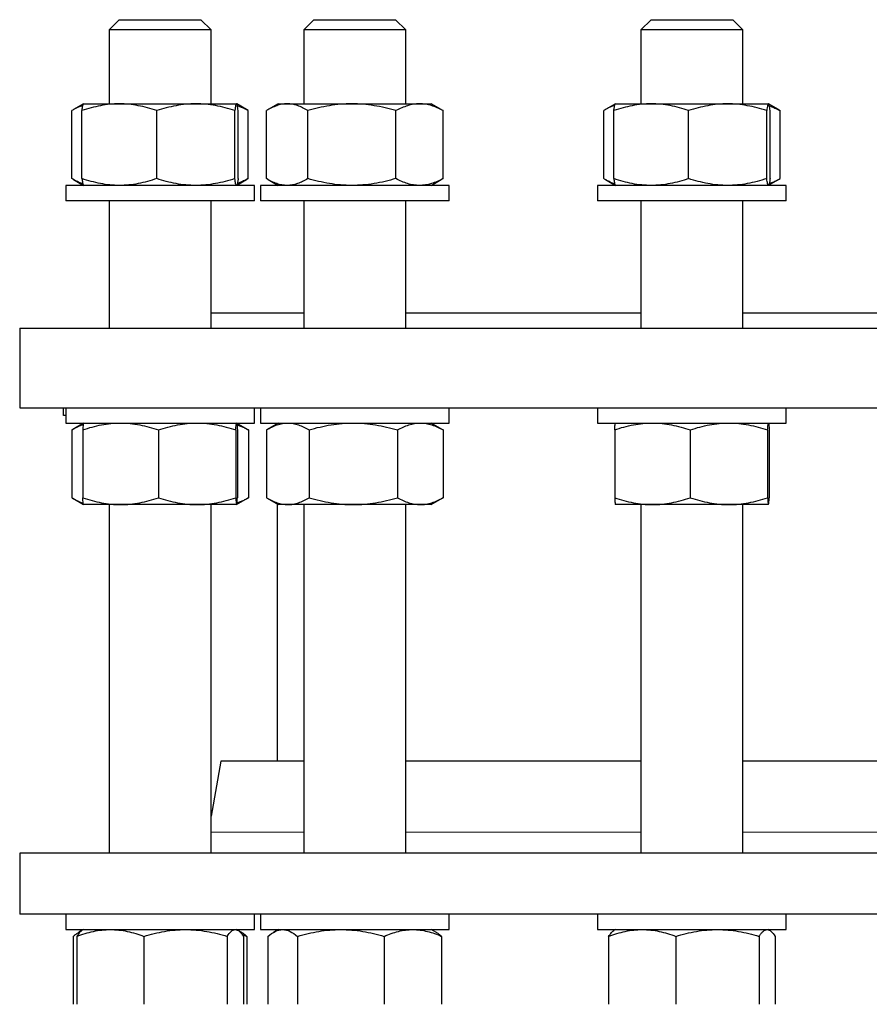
# Model space of a CAD drawing. Header units: millimetres. Extents: x 16 to 817, y 38 to 823.
# Tile 3 of 9: x 29 to 195, y 205 to 398. Entities that reach past the tile are written whole.
import ezdxf

# ---------------------------------------------------------------- set-up
doc = ezdxf.new("R2010")
doc.units = ezdxf.units.MM

msp = doc.modelspace()

# ---------------------------------------------------------------- linework, layer by layer
at = {"color": 7, "linetype": 'Continuous', "lineweight": 25}
for p, q in [((48.18, 397.65), (46.18, 395.65)), ((48.18, 397.65), (49.19, 397.65)), ((49.19, 397.65), (64.18, 397.65)), ((66.18, 395.65), (64.18, 397.65)), ((86.35, 397.65), (84.35, 395.65)), ((86.35, 397.65), (90.25, 397.65)), ((90.25, 397.65), (102.35, 397.65)), ((104.35, 395.65), (102.35, 397.65)), ((152.48, 397.65), (150.48, 395.65)), ((152.48, 397.65), (160.36, 397.65)), ((160.36, 397.65), (168.48, 397.65)), ((170.48, 395.65), (168.48, 397.65)), ((46.18, 395.65), (46.18, 381.15)), ((47.44, 395.65), (46.18, 395.65)), ((66.18, 395.65), (47.44, 395.65)), ((66.18, 381.15), (66.18, 395.65)), ((84.35, 395.65), (84.35, 381.15)), ((89.22, 395.65), (84.35, 395.65)), ((104.35, 395.65), (89.22, 395.65)), ((104.35, 381.15), (104.35, 395.65)), ((150.48, 395.65), (150.48, 381.15)), ((160.33, 395.65), (150.48, 395.65)), ((170.48, 395.65), (160.33, 395.65)), ((170.48, 381.15), (170.48, 395.65)), ((41.16, 381.14), (39.21, 380.02)), ((41.18, 381.15), (41.16, 381.14)), ((41.18, 381.15), (48.19, 381.15)), ((48.19, 381.15), (63.18, 381.15)), ((63.18, 381.15), (71.17, 381.15)), ((71.17, 381.15), (71.18, 381.15)), ((71.19, 381.14), (71.18, 381.15)), ((73.14, 380.02), (71.21, 381.13)), ((79.35, 381.15), (77.39, 380.02)), ((79.35, 381.15), (81.09, 381.15)), ((81.09, 381.15), (93.78, 381.15)), ((93.78, 381.15), (107.05, 381.15)), ((107.05, 381.15), (109.35, 381.15)), ((111.32, 380.02), (109.35, 381.15)), ((145.46, 381.14), (143.51, 380.02)), ((145.48, 381.15), (145.46, 381.14)), ((145.48, 381.15), (152.49, 381.15)), ((152.49, 381.15), (167.48, 381.15)), ((167.48, 381.15), (175.46, 381.15)), ((175.46, 381.15), (175.48, 381.15)), ((175.49, 381.14), (175.48, 381.15)), ((177.44, 380.02), (175.5, 381.13)), ((38.87, 366.49), (38.87, 379.81)), ((40.86, 366.49), (40.86, 379.81)), ((55.52, 366.49), (55.52, 379.81)), ((70.84, 366.49), (70.84, 379.81)), ((71.5, 366.49), (71.5, 379.81)), ((73.48, 379.81), (73.14, 380.01)), ((73.48, 366.49), (73.48, 379.81)), ((77.04, 366.49), (77.04, 379.81)), ((85.13, 366.49), (85.13, 379.81)), ((102.44, 366.49), (102.44, 379.81)), ((111.31, 380.01), (111.66, 379.81)), ((111.66, 366.49), (111.66, 379.81)), ((143.17, 366.49), (143.17, 379.81)), ((145.16, 366.49), (145.16, 379.81)), ((159.82, 366.49), (159.82, 379.81)), ((175.14, 366.49), (175.14, 379.81)), ((175.79, 366.49), (175.79, 379.81)), ((177.44, 380.01), (177.78, 379.81)), ((177.78, 366.49), (177.78, 379.81)), ((37.68, 365.15), (37.68, 362.15)), ((46.93, 365.15), (37.68, 365.15)), ((39.21, 366.28), (41.16, 365.16)), ((41.16, 365.16), (41.18, 365.15)), ((74.68, 365.15), (46.93, 365.15)), ((71.18, 365.15), (71.19, 365.16)), ((71.21, 365.17), (73.14, 366.28)), ((73.48, 366.49), (73.14, 366.28)), ((74.68, 362.15), (74.68, 365.15)), ((75.85, 365.15), (75.85, 362.15)), ((94.35, 365.15), (75.85, 365.15)), ((77.39, 366.28), (79.35, 365.15)), ((112.85, 365.15), (94.35, 365.15)), ((109.35, 365.15), (111.32, 366.28)), ((111.31, 366.29), (111.66, 366.49)), ((112.85, 362.15), (112.85, 365.15)), ((141.98, 365.15), (141.98, 362.15)), ((169.73, 365.15), (141.98, 365.15)), ((143.51, 366.28), (145.46, 365.16)), ((145.46, 365.16), (145.48, 365.15)), ((178.98, 365.15), (169.73, 365.15)), ((175.48, 365.15), (175.49, 365.16)), ((175.5, 365.17), (177.44, 366.28)), ((177.44, 366.29), (177.78, 366.49)), ((178.98, 362.15), (178.98, 365.15)), ((46.93, 362.15), (37.68, 362.15)), ((46.18, 362.15), (46.18, 337.15)), ((74.68, 362.15), (46.93, 362.15)), ((66.18, 337.15), (66.18, 362.15)), ((94.35, 362.15), (75.85, 362.15)), ((84.35, 362.15), (84.35, 337.15)), ((112.85, 362.15), (94.35, 362.15)), ((104.35, 337.15), (104.35, 362.15)), ((169.73, 362.15), (141.98, 362.15)), ((150.48, 362.15), (150.48, 337.15)), ((178.98, 362.15), (169.73, 362.15)), ((170.48, 337.15), (170.48, 362.15)), ((66.18, 340.15), (84.35, 340.15)), ((104.35, 340.15), (150.48, 340.15)), ((170.48, 340.15), (226.83, 340.15)), ((28.65, 337.15), (28.65, 321.55)), ((28.65, 337.15), (368.65, 337.15)), ((28.65, 321.55), (368.65, 321.55)), ((37.22, 320.05), (37.22, 321.55)), ((37.68, 321.55), (37.68, 318.55)), ((74.68, 318.55), (74.68, 321.55)), ((75.85, 321.55), (75.85, 318.55)), ((112.85, 318.55), (112.85, 321.55)), ((141.98, 321.55), (141.98, 318.55)), ((178.98, 318.55), (178.98, 321.55)), ((37.68, 320.05), (37.22, 320.05)), ((37.68, 318.55), (74.68, 318.55)), ((38.86, 317.21), (38.86, 303.89)), ((41.18, 318.55), (39.04, 317.31)), ((41.02, 317.21), (41.02, 303.89)), ((55.86, 317.21), (55.86, 303.89)), ((71.01, 317.21), (71.01, 303.89)), ((73.32, 317.31), (71.18, 318.55)), ((71.34, 317.21), (71.34, 303.89)), ((73.49, 317.21), (73.32, 317.31)), ((73.49, 317.21), (73.49, 303.89)), ((75.85, 318.55), (112.85, 318.55)), ((77.04, 317.21), (77.04, 303.89)), ((79.35, 318.55), (77.21, 317.31)), ((79.15, 318.55), (79.15, 318.43)), ((85.42, 317.21), (85.42, 303.89)), ((102.73, 317.21), (102.73, 303.89)), ((111.49, 317.31), (109.35, 318.55)), ((111.67, 317.21), (111.49, 317.31)), ((111.67, 317.21), (111.67, 303.89)), ((141.98, 318.55), (142.14, 318.55)), ((142.14, 318.55), (178.98, 318.55)), ((145.32, 317.21), (145.32, 303.89)), ((160.15, 317.21), (160.15, 303.89)), ((175.31, 317.21), (175.31, 303.89)), ((175.63, 317.21), (175.63, 303.89)), ((39.04, 303.79), (41.18, 302.55)), ((71.18, 302.55), (73.32, 303.79)), ((73.49, 303.89), (73.32, 303.79)), ((77.21, 303.79), (79.35, 302.55)), ((109.35, 302.55), (111.49, 303.79)), ((111.67, 303.89), (111.49, 303.79)), ((48.44, 302.55), (41.18, 302.55)), ((46.18, 302.55), (46.18, 234.21)), ((63.43, 302.55), (48.44, 302.55)), ((71.17, 302.55), (63.43, 302.55)), ((66.18, 234.21), (66.18, 302.55)), ((79.15, 302.67), (79.15, 252.21)), ((81.23, 302.55), (79.35, 302.55)), ((94.07, 302.55), (81.23, 302.55)), ((84.35, 302.55), (84.35, 234.21)), ((107.2, 302.55), (94.07, 302.55)), ((104.35, 234.21), (104.35, 302.55)), ((109.35, 302.55), (107.2, 302.55)), ((152.74, 302.55), (145.48, 302.55)), ((150.48, 302.55), (150.48, 234.21)), ((167.73, 302.55), (152.74, 302.55)), ((175.47, 302.55), (167.73, 302.55)), ((170.48, 234.21), (170.48, 302.55)), ((68.08, 252.21), (66.18, 241.44)), ((84.35, 252.21), (68.08, 252.21)), ((150.48, 252.21), (104.35, 252.21)), ((198.65, 252.21), (170.48, 252.21)), ((28.65, 234.21), (28.65, 222.21)), ((198.65, 234.21), (28.65, 234.21)), ((66.17, 234.21), (66.17, 234.21)), ((198.65, 222.21), (28.65, 222.21)), ((37.68, 222.21), (37.68, 219.21)), ((74.68, 219.21), (74.68, 222.21)), ((75.85, 222.21), (75.85, 219.21)), ((112.85, 219.21), (112.85, 222.21)), ((141.98, 222.21), (141.98, 219.21)), ((178.98, 219.21), (178.98, 222.21)), ((37.68, 219.21), (74.68, 219.21)), ((40.92, 219.06), (40.26, 218.68)), ((41.18, 219.21), (40.92, 219.06)), ((71.44, 219.06), (71.18, 219.21)), ((72.09, 218.68), (71.48, 219.03)), ((75.85, 219.21), (112.85, 219.21)), ((79.35, 219.21), (78.44, 218.68)), ((110.27, 218.68), (109.35, 219.21)), ((141.98, 219.21), (142.14, 219.21)), ((142.14, 219.21), (178.98, 219.21)), ((145.48, 219.21), (145.21, 219.06)), ((175.74, 219.06), (175.48, 219.21)), ((39.15, 217.87), (39.15, 204.55)), ((39.85, 217.87), (39.85, 204.55)), ((53.01, 217.87), (53.01, 204.55)), ((69.34, 217.87), (69.34, 204.55)), ((72.51, 217.87), (72.51, 204.55)), ((73.21, 217.87), (73.21, 204.55)), ((77.32, 217.87), (77.32, 204.55)), ((83.1, 217.87), (83.1, 204.55)), ((100.12, 217.87), (100.12, 204.55)), ((111.38, 217.87), (111.38, 204.55)), ((144.14, 217.87), (144.14, 204.55)), ((157.31, 217.87), (157.31, 204.55)), ((173.64, 217.87), (173.64, 204.55)), ((176.81, 217.87), (176.81, 204.55))]:
    msp.add_line(p, q, dxfattribs=at)
at = {"color": 8, "linetype": 'Continuous', "lineweight": 18}
for p, q in [((66.18, 238.34), (84.35, 238.34)), ((104.35, 238.34), (150.48, 238.34)), ((170.48, 238.34), (198.65, 238.34))]:
    msp.add_line(p, q, dxfattribs=at)
at = {"color": 7, "linetype": 'Continuous', "lineweight": 25}
for points, knots in [([(41.04, 380.84), (40.8, 380.76), (40.32, 380.59), (39.6, 380.24), (39.11, 379.95), (38.87, 379.81)], [0, 0, 0, 0, 0.321204, 0.660587, 1, 1, 1, 1]), ([(48.19, 381.15), (47.57, 381.15), (46.95, 381.12), (45.7, 380.99), (45.08, 380.9), (43.24, 380.55), (42.04, 380.21), (40.86, 379.81)], [0, 0, 0, 0, 0.25, 0.25, 0.5, 0.5, 1, 1, 1, 1]), ([(40.86, 379.81), (40.88, 379.94), (40.91, 380.2), (40.97, 380.52), (41.02, 380.8), (41.08, 380.99), (41.12, 381.11), (41.15, 381.13), (41.17, 381.13)], [0, 0, 0, 0, 0.176581, 0.353212, 0.529751, 0.709623, 0.889611, 1, 1, 1, 1]), ([(55.52, 379.81), (54.92, 380.01), (54.32, 380.2), (53.1, 380.53), (52.49, 380.67), (50.66, 381.02), (49.43, 381.15), (48.19, 381.15)], [0, 0, 0, 0, 0.25, 0.25, 0.5, 0.5, 1, 1, 1, 1]), ([(63.18, 381.15), (62.53, 381.15), (61.87, 381.12), (60.58, 380.99), (59.94, 380.9), (58.03, 380.55), (56.77, 380.22), (55.52, 379.81)], [0, 0, 0, 0, 0.25, 0.25, 0.5, 0.5, 1, 1, 1, 1]), ([(70.84, 379.81), (69.58, 380.22), (68.32, 380.56), (65.77, 381.02), (64.48, 381.15), (63.18, 381.15)], [0, 0, 0, 0, 0.5, 0.5, 1, 1, 1, 1]), ([(71.17, 381.15), (71.14, 381.15), (71.11, 381.12), (71.05, 380.99), (71.03, 380.9), (70.94, 380.55), (70.89, 380.22), (70.84, 379.81)], [0, 0, 0, 0, 0.25, 0.25, 0.5, 0.5, 1, 1, 1, 1]), ([(71.5, 379.81), (71.44, 380.22), (71.39, 380.56), (71.28, 381.02), (71.22, 381.15), (71.17, 381.15)], [0, 0, 0, 0, 0.5, 0.5, 1, 1, 1, 1]), ([(73.48, 379.81), (73.24, 379.94), (72.74, 380.2), (72.03, 380.51), (71.56, 380.67), (71.34, 380.74)], [0, 0, 0, 0, 0.35138, 0.70286, 1, 1, 1, 1]), ([(81.09, 381.15), (80.74, 381.15), (80.4, 381.12), (79.72, 380.99), (79.38, 380.9), (78.37, 380.55), (77.7, 380.22), (77.04, 379.81)], [0, 0, 0, 0, 0.25, 0.25, 0.5, 0.5, 1, 1, 1, 1]), ([(85.13, 379.81), (84.47, 380.22), (83.8, 380.56), (82.46, 381.02), (81.78, 381.15), (81.09, 381.15)], [0, 0, 0, 0, 0.5, 0.5, 1, 1, 1, 1]), ([(93.78, 381.15), (93.05, 381.15), (92.32, 381.12), (90.84, 380.99), (90.11, 380.9), (87.95, 380.55), (86.53, 380.21), (85.13, 379.81)], [0, 0, 0, 0, 0.25, 0.25, 0.5, 0.5, 1, 1, 1, 1]), ([(102.44, 379.81), (101.73, 380.01), (101.02, 380.2), (99.59, 380.53), (98.86, 380.67), (96.7, 381.02), (95.24, 381.15), (93.78, 381.15)], [0, 0, 0, 0, 0.25, 0.25, 0.5, 0.5, 1, 1, 1, 1]), ([(107.05, 381.15), (106.66, 381.15), (106.26, 381.12), (105.49, 380.99), (105.1, 380.9), (103.95, 380.55), (103.19, 380.22), (102.44, 379.81)], [0, 0, 0, 0, 0.25, 0.25, 0.5, 0.5, 1, 1, 1, 1]), ([(111.66, 379.81), (110.91, 380.22), (110.15, 380.56), (108.61, 381.02), (107.83, 381.15), (107.05, 381.15)], [0, 0, 0, 0, 0.5, 0.5, 1, 1, 1, 1]), ([(145.33, 380.84), (145.24, 380.81), (144.93, 380.71), (144.41, 380.49), (143.79, 380.18), (143.37, 379.93), (143.17, 379.81)], [0, 0, 0, 0, 0.132823, 0.421819, 0.710946, 1, 1, 1, 1]), ([(152.49, 381.15), (151.86, 381.15), (151.24, 381.12), (150, 380.99), (149.39, 380.9), (147.56, 380.55), (146.35, 380.22), (145.16, 379.81)], [0, 0, 0, 0, 0.25, 0.25, 0.5, 0.5, 1, 1, 1, 1]), ([(145.16, 379.81), (145.17, 379.94), (145.21, 380.2), (145.26, 380.52), (145.32, 380.8), (145.37, 380.99), (145.42, 381.11), (145.45, 381.13), (145.46, 381.13)], [0, 0, 0, 0, 0.176581, 0.353212, 0.529751, 0.709623, 0.889611, 1, 1, 1, 1]), ([(159.82, 379.81), (158.62, 380.22), (157.41, 380.56), (154.97, 381.02), (153.74, 381.15), (152.49, 381.15)], [0, 0, 0, 0, 0.5, 0.5, 1, 1, 1, 1]), ([(167.48, 381.15), (166.83, 381.15), (166.18, 381.12), (164.88, 380.99), (164.23, 380.9), (162.31, 380.55), (161.06, 380.21), (159.82, 379.81)], [0, 0, 0, 0, 0.25, 0.25, 0.5, 0.5, 1, 1, 1, 1]), ([(175.14, 379.81), (174.51, 380.01), (173.88, 380.2), (172.61, 380.53), (171.97, 380.67), (170.06, 381.02), (168.77, 381.15), (167.48, 381.15)], [0, 0, 0, 0, 0.25, 0.25, 0.5, 0.5, 1, 1, 1, 1]), ([(175.46, 381.15), (175.44, 381.15), (175.41, 381.12), (175.35, 380.99), (175.33, 380.9), (175.24, 380.55), (175.19, 380.22), (175.14, 379.81)], [0, 0, 0, 0, 0.25, 0.25, 0.5, 0.5, 1, 1, 1, 1]), ([(175.79, 379.81), (175.74, 380.22), (175.69, 380.56), (175.58, 381.02), (175.52, 381.15), (175.46, 381.15)], [0, 0, 0, 0, 0.5, 0.5, 1, 1, 1, 1]), ([(175.64, 380.73), (175.8, 380.69), (176.24, 380.55), (176.95, 380.24), (177.51, 379.95), (177.78, 379.81)], [0, 0, 0, 0, 0.217027, 0.608496, 1, 1, 1, 1]), ([(41.04, 365.46), (40.8, 365.54), (40.32, 365.71), (39.6, 366.06), (39.11, 366.35), (38.87, 366.49)], [0, 0, 0, 0, 0.321204, 0.660587, 1, 1, 1, 1]), ([(48.19, 365.15), (47.57, 365.15), (46.95, 365.18), (45.7, 365.3), (45.08, 365.4), (43.24, 365.75), (42.04, 366.08), (40.86, 366.49)], [0, 0, 0, 0, 0.25, 0.25, 0.5, 0.5, 1, 1, 1, 1]), ([(40.86, 366.49), (40.88, 366.36), (40.91, 366.1), (40.97, 365.77), (41.02, 365.5), (41.08, 365.31), (41.12, 365.19), (41.15, 365.17), (41.17, 365.17)], [0, 0, 0, 0, 0.176581, 0.353212, 0.529751, 0.709623, 0.889611, 1, 1, 1, 1]), ([(55.52, 366.49), (54.92, 366.29), (54.32, 366.1), (53.1, 365.77), (52.49, 365.62), (50.66, 365.27), (49.43, 365.15), (48.19, 365.15)], [0, 0, 0, 0, 0.25, 0.25, 0.5, 0.5, 1, 1, 1, 1]), ([(63.18, 365.15), (62.53, 365.15), (61.87, 365.18), (60.58, 365.3), (59.94, 365.39), (58.03, 365.74), (56.77, 366.08), (55.52, 366.49)], [0, 0, 0, 0, 0.25, 0.25, 0.5, 0.5, 1, 1, 1, 1]), ([(70.84, 366.49), (69.58, 366.08), (68.32, 365.74), (65.77, 365.28), (64.48, 365.15), (63.18, 365.15)], [0, 0, 0, 0, 0.5, 0.5, 1, 1, 1, 1]), ([(71.17, 365.15), (71.14, 365.15), (71.11, 365.18), (71.05, 365.3), (71.03, 365.39), (70.94, 365.74), (70.89, 366.08), (70.84, 366.49)], [0, 0, 0, 0, 0.25, 0.25, 0.5, 0.5, 1, 1, 1, 1]), ([(71.5, 366.49), (71.48, 366.36), (71.44, 366.1), (71.39, 365.77), (71.33, 365.5), (71.28, 365.31), (71.24, 365.2), (71.21, 365.19), (71.21, 365.18)], [0, 0, 0, 0, 0.190453, 0.380961, 0.571369, 0.765372, 0.9595, 1, 1, 1, 1]), ([(73.48, 366.49), (73.24, 366.36), (72.74, 366.1), (72.03, 365.79), (71.56, 365.63), (71.34, 365.56)], [0, 0, 0, 0, 0.35138, 0.70286, 1, 1, 1, 1]), ([(81.09, 365.15), (80.74, 365.15), (80.4, 365.18), (79.72, 365.3), (79.38, 365.39), (78.37, 365.74), (77.7, 366.08), (77.04, 366.49)], [0, 0, 0, 0, 0.25, 0.25, 0.5, 0.5, 1, 1, 1, 1]), ([(85.13, 366.49), (84.47, 366.08), (83.8, 365.74), (82.46, 365.28), (81.78, 365.15), (81.09, 365.15)], [0, 0, 0, 0, 0.5, 0.5, 1, 1, 1, 1]), ([(93.78, 365.15), (93.05, 365.15), (92.32, 365.18), (90.84, 365.3), (90.11, 365.4), (87.95, 365.75), (86.53, 366.08), (85.13, 366.49)], [0, 0, 0, 0, 0.25, 0.25, 0.5, 0.5, 1, 1, 1, 1]), ([(102.44, 366.49), (101.73, 366.29), (101.02, 366.1), (99.59, 365.77), (98.86, 365.62), (96.7, 365.27), (95.24, 365.15), (93.78, 365.15)], [0, 0, 0, 0, 0.25, 0.25, 0.5, 0.5, 1, 1, 1, 1]), ([(107.05, 365.15), (106.66, 365.15), (106.26, 365.18), (105.49, 365.3), (105.1, 365.39), (103.95, 365.74), (103.19, 366.08), (102.44, 366.49)], [0, 0, 0, 0, 0.25, 0.25, 0.5, 0.5, 1, 1, 1, 1]), ([(111.66, 366.49), (110.91, 366.08), (110.15, 365.74), (108.61, 365.28), (107.83, 365.15), (107.05, 365.15)], [0, 0, 0, 0, 0.5, 0.5, 1, 1, 1, 1]), ([(145.33, 365.46), (145.24, 365.49), (144.93, 365.59), (144.41, 365.81), (143.79, 366.12), (143.37, 366.37), (143.17, 366.49)], [0, 0, 0, 0, 0.132823, 0.421819, 0.710946, 1, 1, 1, 1]), ([(152.49, 365.15), (151.86, 365.15), (151.24, 365.18), (150, 365.3), (149.39, 365.39), (147.56, 365.74), (146.35, 366.08), (145.16, 366.49)], [0, 0, 0, 0, 0.25, 0.25, 0.5, 0.5, 1, 1, 1, 1]), ([(145.16, 366.49), (145.17, 366.36), (145.21, 366.1), (145.26, 365.77), (145.32, 365.5), (145.37, 365.31), (145.42, 365.19), (145.45, 365.17), (145.46, 365.17)], [0, 0, 0, 0, 0.176581, 0.353212, 0.529751, 0.709623, 0.889611, 1, 1, 1, 1]), ([(159.82, 366.49), (158.62, 366.08), (157.41, 365.74), (154.97, 365.28), (153.74, 365.15), (152.49, 365.15)], [0, 0, 0, 0, 0.5, 0.5, 1, 1, 1, 1]), ([(167.48, 365.15), (166.83, 365.15), (166.18, 365.18), (164.88, 365.3), (164.23, 365.4), (162.31, 365.75), (161.06, 366.08), (159.82, 366.49)], [0, 0, 0, 0, 0.25, 0.25, 0.5, 0.5, 1, 1, 1, 1]), ([(175.14, 366.49), (174.51, 366.29), (173.88, 366.1), (172.61, 365.77), (171.97, 365.62), (170.06, 365.27), (168.77, 365.15), (167.48, 365.15)], [0, 0, 0, 0, 0.25, 0.25, 0.5, 0.5, 1, 1, 1, 1]), ([(175.46, 365.15), (175.44, 365.15), (175.41, 365.18), (175.35, 365.3), (175.33, 365.39), (175.24, 365.74), (175.19, 366.08), (175.14, 366.49)], [0, 0, 0, 0, 0.25, 0.25, 0.5, 0.5, 1, 1, 1, 1]), ([(175.79, 366.49), (175.78, 366.36), (175.74, 366.1), (175.69, 365.77), (175.63, 365.5), (175.58, 365.31), (175.54, 365.2), (175.51, 365.19), (175.51, 365.18)], [0, 0, 0, 0, 0.1904533, 0.3809605, 0.5713685, 0.7653724, 0.9594999, 1, 1, 1, 1]), ([(175.64, 365.56), (175.8, 365.61), (176.24, 365.75), (176.95, 366.06), (177.51, 366.35), (177.78, 366.49)], [0, 0, 0, 0, 0.217027, 0.608496, 1, 1, 1, 1]), ([(38.86, 317.21), (39.09, 317.34), (39.54, 317.6), (40.22, 317.92), (40.74, 318.14), (41.04, 318.22), (41.1, 318.24)], [0, 0, 0, 0, 0.305165, 0.610417, 0.91551, 1, 1, 1, 1]), ([(41.02, 317.21), (42.23, 317.62), (43.45, 317.96), (45.92, 318.42), (47.17, 318.55), (48.44, 318.55)], [0, 0, 0, 0, 0.5, 0.5, 1, 1, 1, 1]), ([(41.18, 318.55), (41.17, 318.55), (41.15, 318.52), (41.13, 318.39), (41.11, 318.3), (41.07, 317.95), (41.04, 317.62), (41.02, 317.21)], [0, 0, 0, 0, 0.25, 0.25, 0.5, 0.5, 1, 1, 1, 1]), ([(48.44, 318.55), (49.07, 318.55), (49.7, 318.52), (50.95, 318.39), (51.57, 318.3), (53.42, 317.95), (54.64, 317.62), (55.86, 317.21)], [0, 0, 0, 0, 0.25, 0.25, 0.5, 0.5, 1, 1, 1, 1]), ([(55.86, 317.21), (56.47, 317.41), (57.09, 317.6), (58.35, 317.93), (58.98, 318.07), (60.88, 318.42), (62.15, 318.55), (63.43, 318.55)], [0, 0, 0, 0, 0.25, 0.25, 0.5, 0.5, 1, 1, 1, 1]), ([(63.43, 318.55), (64.08, 318.55), (64.72, 318.52), (66.01, 318.39), (66.65, 318.3), (68.55, 317.95), (69.79, 317.61), (71.01, 317.21)], [0, 0, 0, 0, 0.25, 0.25, 0.5, 0.5, 1, 1, 1, 1]), ([(71.01, 317.21), (71.04, 317.62), (71.07, 317.96), (71.12, 318.42), (71.15, 318.55), (71.17, 318.55)], [0, 0, 0, 0, 0.5, 0.5, 1, 1, 1, 1]), ([(71.17, 318.55), (71.19, 318.55), (71.2, 318.52), (71.23, 318.39), (71.24, 318.3), (71.28, 317.95), (71.31, 317.62), (71.34, 317.21)], [0, 0, 0, 0, 0.25, 0.25, 0.5, 0.5, 1, 1, 1, 1]), ([(71.25, 318.19), (71.31, 318.18), (71.6, 318.1), (72.12, 317.89), (72.81, 317.58), (73.27, 317.33), (73.49, 317.21)], [0, 0, 0, 0, 0.07377, 0.382446, 0.691262, 1, 1, 1, 1]), ([(77.04, 317.21), (77.72, 317.62), (78.41, 317.96), (79.81, 318.42), (80.51, 318.55), (81.23, 318.55)], [0, 0, 0, 0, 0.5, 0.5, 1, 1, 1, 1]), ([(81.23, 318.55), (81.58, 318.55), (81.94, 318.52), (82.64, 318.39), (83, 318.3), (84.04, 317.95), (84.73, 317.62), (85.42, 317.21)], [0, 0, 0, 0, 0.25, 0.25, 0.5, 0.5, 1, 1, 1, 1]), ([(85.42, 317.21), (86.83, 317.62), (88.26, 317.96), (91.14, 318.42), (92.6, 318.55), (94.07, 318.55)], [0, 0, 0, 0, 0.5, 0.5, 1, 1, 1, 1]), ([(94.07, 318.55), (94.81, 318.55), (95.55, 318.52), (97.01, 318.39), (97.73, 318.3), (99.9, 317.95), (101.32, 317.62), (102.73, 317.21)], [0, 0, 0, 0, 0.25, 0.25, 0.5, 0.5, 1, 1, 1, 1]), ([(102.73, 317.21), (103.1, 317.41), (103.46, 317.6), (104.2, 317.93), (104.58, 318.07), (105.7, 318.42), (106.45, 318.55), (107.2, 318.55)], [0, 0, 0, 0, 0.25, 0.25, 0.5, 0.5, 1, 1, 1, 1]), ([(107.2, 318.55), (107.58, 318.55), (107.96, 318.52), (108.72, 318.39), (109.1, 318.3), (110.22, 317.95), (110.95, 317.61), (111.67, 317.21)], [0, 0, 0, 0, 0.25, 0.25, 0.5, 0.5, 1, 1, 1, 1]), ([(145.32, 317.21), (146.53, 317.62), (147.75, 317.96), (150.22, 318.42), (151.47, 318.55), (152.74, 318.55)], [0, 0, 0, 0, 0.5, 0.5, 1, 1, 1, 1]), ([(145.32, 317.21), (145.33, 317.41), (145.34, 317.6), (145.37, 317.93), (145.38, 318.07), (145.42, 318.42), (145.45, 318.55), (145.48, 318.55)], [0, 0, 0, 0, 0.25, 0.25, 0.5, 0.5, 1, 1, 1, 1]), ([(152.74, 318.55), (153.36, 318.55), (154, 318.52), (155.25, 318.39), (155.87, 318.3), (157.72, 317.95), (158.94, 317.62), (160.15, 317.21)], [0, 0, 0, 0, 0.25, 0.25, 0.5, 0.5, 1, 1, 1, 1]), ([(160.15, 317.21), (161.39, 317.62), (162.64, 317.96), (165.17, 318.42), (166.44, 318.55), (167.73, 318.55)], [0, 0, 0, 0, 0.5, 0.5, 1, 1, 1, 1]), ([(167.73, 318.55), (168.38, 318.55), (169.02, 318.52), (170.3, 318.39), (170.93, 318.3), (172.83, 317.95), (174.08, 317.62), (175.31, 317.21)], [0, 0, 0, 0, 0.25, 0.25, 0.5, 0.5, 1, 1, 1, 1]), ([(175.31, 317.21), (175.32, 317.41), (175.34, 317.6), (175.36, 317.93), (175.38, 318.07), (175.42, 318.42), (175.45, 318.55), (175.47, 318.55)], [0, 0, 0, 0, 0.25, 0.25, 0.5, 0.5, 1, 1, 1, 1]), ([(175.47, 318.55), (175.49, 318.55), (175.5, 318.52), (175.53, 318.39), (175.54, 318.3), (175.58, 317.95), (175.61, 317.61), (175.63, 317.21)], [0, 0, 0, 0, 0.25, 0.25, 0.5, 0.5, 1, 1, 1, 1]), ([(38.86, 303.89), (39.09, 303.76), (39.54, 303.5), (40.22, 303.18), (40.74, 302.96), (41.04, 302.88), (41.1, 302.86)], [0, 0, 0, 0, 0.305165, 0.610417, 0.91551, 1, 1, 1, 1]), ([(41.02, 303.89), (42.23, 303.48), (43.45, 303.14), (45.92, 302.68), (47.17, 302.55), (48.44, 302.55)], [0, 0, 0, 0, 0.5, 0.5, 1, 1, 1, 1]), ([(41.18, 302.55), (41.17, 302.55), (41.15, 302.58), (41.13, 302.7), (41.11, 302.79), (41.07, 303.14), (41.04, 303.48), (41.02, 303.89)], [0, 0, 0, 0, 0.25, 0.25, 0.5, 0.5, 1, 1, 1, 1]), ([(48.44, 302.55), (49.07, 302.55), (49.7, 302.58), (50.95, 302.7), (51.57, 302.79), (53.42, 303.14), (54.64, 303.48), (55.86, 303.89)], [0, 0, 0, 0, 0.25, 0.25, 0.5, 0.5, 1, 1, 1, 1]), ([(55.86, 303.89), (56.47, 303.69), (57.09, 303.5), (58.35, 303.17), (58.98, 303.02), (60.88, 302.67), (62.15, 302.55), (63.43, 302.55)], [0, 0, 0, 0, 0.25, 0.25, 0.5, 0.5, 1, 1, 1, 1]), ([(63.43, 302.55), (64.08, 302.55), (64.72, 302.58), (66.01, 302.7), (66.65, 302.8), (68.55, 303.15), (69.79, 303.48), (71.01, 303.89)], [0, 0, 0, 0, 0.25, 0.25, 0.5, 0.5, 1, 1, 1, 1]), ([(71.01, 303.89), (71.04, 303.48), (71.07, 303.14), (71.12, 302.68), (71.15, 302.55), (71.17, 302.55)], [0, 0, 0, 0, 0.5, 0.5, 1, 1, 1, 1]), ([(71.17, 302.55), (71.19, 302.55), (71.2, 302.58), (71.23, 302.7), (71.24, 302.79), (71.28, 303.14), (71.31, 303.48), (71.34, 303.89)], [0, 0, 0, 0, 0.25, 0.25, 0.5, 0.5, 1, 1, 1, 1]), ([(71.25, 302.91), (71.31, 302.92), (71.6, 303), (72.12, 303.21), (72.81, 303.52), (73.27, 303.77), (73.49, 303.89)], [0, 0, 0, 0, 0.07377, 0.382446, 0.691262, 1, 1, 1, 1]), ([(77.04, 303.89), (77.72, 303.48), (78.41, 303.14), (79.81, 302.68), (80.51, 302.55), (81.23, 302.55)], [0, 0, 0, 0, 0.5, 0.5, 1, 1, 1, 1]), ([(81.23, 302.55), (81.58, 302.55), (81.94, 302.58), (82.64, 302.7), (83, 302.79), (84.04, 303.14), (84.73, 303.48), (85.42, 303.89)], [0, 0, 0, 0, 0.25, 0.25, 0.5, 0.5, 1, 1, 1, 1]), ([(85.42, 303.89), (86.83, 303.48), (88.26, 303.14), (91.14, 302.68), (92.6, 302.55), (94.07, 302.55)], [0, 0, 0, 0, 0.5, 0.5, 1, 1, 1, 1]), ([(94.07, 302.55), (94.81, 302.55), (95.55, 302.58), (97.01, 302.7), (97.73, 302.79), (99.9, 303.14), (101.32, 303.48), (102.73, 303.89)], [0, 0, 0, 0, 0.25, 0.25, 0.5, 0.5, 1, 1, 1, 1]), ([(102.73, 303.89), (103.1, 303.69), (103.46, 303.5), (104.2, 303.17), (104.58, 303.02), (105.7, 302.67), (106.45, 302.55), (107.2, 302.55)], [0, 0, 0, 0, 0.25, 0.25, 0.5, 0.5, 1, 1, 1, 1]), ([(107.2, 302.55), (107.58, 302.55), (107.96, 302.58), (108.72, 302.7), (109.1, 302.8), (110.22, 303.15), (110.95, 303.48), (111.67, 303.89)], [0, 0, 0, 0, 0.25, 0.25, 0.5, 0.5, 1, 1, 1, 1]), ([(145.32, 303.89), (146.53, 303.48), (147.75, 303.14), (150.22, 302.68), (151.47, 302.55), (152.74, 302.55)], [0, 0, 0, 0, 0.5, 0.5, 1, 1, 1, 1]), ([(145.32, 303.89), (145.33, 303.69), (145.34, 303.5), (145.37, 303.17), (145.38, 303.02), (145.42, 302.67), (145.45, 302.55), (145.48, 302.55)], [0, 0, 0, 0, 0.25, 0.25, 0.5, 0.5, 1, 1, 1, 1]), ([(152.74, 302.55), (153.36, 302.55), (154, 302.58), (155.25, 302.7), (155.87, 302.79), (157.72, 303.14), (158.94, 303.48), (160.15, 303.89)], [0, 0, 0, 0, 0.25, 0.25, 0.5, 0.5, 1, 1, 1, 1]), ([(160.15, 303.89), (161.39, 303.48), (162.64, 303.14), (165.17, 302.68), (166.44, 302.55), (167.73, 302.55)], [0, 0, 0, 0, 0.5, 0.5, 1, 1, 1, 1]), ([(167.73, 302.55), (168.38, 302.55), (169.02, 302.58), (170.3, 302.7), (170.93, 302.79), (172.83, 303.14), (174.08, 303.48), (175.31, 303.89)], [0, 0, 0, 0, 0.25, 0.25, 0.5, 0.5, 1, 1, 1, 1]), ([(175.31, 303.89), (175.32, 303.69), (175.34, 303.5), (175.36, 303.17), (175.38, 303.02), (175.42, 302.67), (175.45, 302.55), (175.47, 302.55)], [0, 0, 0, 0, 0.25, 0.25, 0.5, 0.5, 1, 1, 1, 1]), ([(175.47, 302.55), (175.49, 302.55), (175.5, 302.58), (175.53, 302.7), (175.54, 302.8), (175.58, 303.15), (175.61, 303.48), (175.63, 303.89)], [0, 0, 0, 0, 0.25, 0.25, 0.5, 0.5, 1, 1, 1, 1]), ([(39.15, 217.87), (39.3, 218), (39.61, 218.26), (40.09, 218.58), (40.45, 218.8), (40.65, 218.88), (40.7, 218.9)], [0, 0, 0, 0, 0.305031, 0.610148, 0.915107, 1, 1, 1, 1]), ([(39.85, 217.87), (40.92, 218.28), (42.01, 218.62), (44.2, 219.08), (45.31, 219.21), (46.43, 219.21)], [0, 0, 0, 0, 0.5, 0.5, 1, 1, 1, 1]), ([(40.92, 219.05), (40.89, 219.04), (40.77, 218.98), (40.58, 218.81), (40.33, 218.55), (40.09, 218.24), (39.93, 217.99), (39.85, 217.87)], [0, 0, 0, 0, 0.086998, 0.31216, 0.54139, 0.770724, 1, 1, 1, 1]), ([(46.43, 219.21), (46.99, 219.21), (47.55, 219.18), (48.66, 219.06), (49.21, 218.97), (50.85, 218.62), (51.94, 218.28), (53.01, 217.87)], [0, 0, 0, 0, 0.25, 0.25, 0.5, 0.5, 1, 1, 1, 1]), ([(53.01, 217.87), (53.67, 218.07), (54.34, 218.26), (55.7, 218.59), (56.38, 218.74), (58.42, 219.09), (59.8, 219.21), (61.18, 219.21)], [0, 0, 0, 0, 0.25, 0.25, 0.5, 0.5, 1, 1, 1, 1]), ([(61.18, 219.21), (61.87, 219.21), (62.56, 219.18), (63.95, 219.06), (64.64, 218.96), (66.68, 218.61), (68.02, 218.28), (69.34, 217.87)], [0, 0, 0, 0, 0.25, 0.25, 0.5, 0.5, 1, 1, 1, 1]), ([(69.34, 217.87), (69.6, 218.28), (69.86, 218.62), (70.39, 219.08), (70.65, 219.21), (70.92, 219.21)], [0, 0, 0, 0, 0.5, 0.5, 1, 1, 1, 1]), ([(70.92, 219.21), (71.06, 219.21), (71.19, 219.18), (71.46, 219.06), (71.59, 218.97), (71.99, 218.62), (72.25, 218.28), (72.51, 217.87)], [0, 0, 0, 0, 0.25, 0.25, 0.5, 0.5, 1, 1, 1, 1]), ([(73.21, 217.87), (73.05, 218), (72.74, 218.26), (72.37, 218.53), (72.15, 218.65), (72.09, 218.68)], [0, 0, 0, 0, 0.420098, 0.840316, 1, 1, 1, 1]), ([(72.23, 218.27), (72.27, 218.26), (72.6, 218.14), (72.92, 218), (73.21, 217.87)], [0, 0, 0, 0, 0.111231, 1, 1, 1, 1]), ([(77.32, 217.87), (77.8, 218.28), (78.27, 218.62), (79.23, 219.08), (79.72, 219.21), (80.21, 219.21)], [0, 0, 0, 0, 0.5, 0.5, 1, 1, 1, 1]), ([(80.21, 219.21), (80.46, 219.21), (80.7, 219.18), (81.19, 219.06), (81.43, 218.97), (82.15, 218.62), (82.63, 218.28), (83.1, 217.87)], [0, 0, 0, 0, 0.25, 0.25, 0.5, 0.5, 1, 1, 1, 1]), ([(83.1, 217.87), (84.49, 218.28), (85.89, 218.62), (88.73, 219.08), (90.16, 219.21), (91.61, 219.21)], [0, 0, 0, 0, 0.5, 0.5, 1, 1, 1, 1]), ([(91.61, 219.21), (92.33, 219.21), (93.06, 219.18), (94.49, 219.06), (95.21, 218.97), (97.33, 218.62), (98.74, 218.28), (100.12, 217.87)], [0, 0, 0, 0, 0.25, 0.25, 0.5, 0.5, 1, 1, 1, 1]), ([(100.12, 217.87), (100.58, 218.07), (101.04, 218.26), (101.98, 218.59), (102.45, 218.74), (103.86, 219.09), (104.8, 219.21), (105.75, 219.21)], [0, 0, 0, 0, 0.25, 0.25, 0.5, 0.5, 1, 1, 1, 1]), ([(105.75, 219.21), (106.23, 219.21), (106.71, 219.18), (107.66, 219.06), (108.14, 218.96), (109.55, 218.61), (110.47, 218.28), (111.38, 217.87)], [0, 0, 0, 0, 0.25, 0.25, 0.5, 0.5, 1, 1, 1, 1]), ([(111.38, 217.87), (111.23, 218), (110.92, 218.26), (110.54, 218.53), (110.32, 218.65), (110.26, 218.68)], [0, 0, 0, 0, 0.420098, 0.840316, 1, 1, 1, 1]), ([(144.14, 217.87), (145.22, 218.28), (146.31, 218.62), (148.5, 219.08), (149.61, 219.21), (150.73, 219.21)], [0, 0, 0, 0, 0.5, 0.5, 1, 1, 1, 1]), ([(144.14, 217.87), (144.21, 217.97), (144.34, 218.18), (144.57, 218.48), (144.84, 218.77), (145.06, 218.98), (145.19, 219.04), (145.22, 219.05)], [0, 0, 0, 0, 0.188466, 0.377076, 0.647697, 0.918291, 1, 1, 1, 1]), ([(150.73, 219.21), (151.29, 219.21), (151.85, 219.18), (152.96, 219.06), (153.51, 218.97), (155.15, 218.62), (156.23, 218.28), (157.31, 217.87)], [0, 0, 0, 0, 0.25, 0.25, 0.5, 0.5, 1, 1, 1, 1]), ([(157.31, 217.87), (158.64, 218.28), (159.99, 218.62), (162.71, 219.08), (164.08, 219.21), (165.47, 219.21)], [0, 0, 0, 0, 0.5, 0.5, 1, 1, 1, 1]), ([(165.47, 219.21), (166.17, 219.21), (166.86, 219.18), (168.24, 219.06), (168.92, 218.97), (170.96, 218.62), (172.31, 218.28), (173.64, 217.87)], [0, 0, 0, 0, 0.25, 0.25, 0.5, 0.5, 1, 1, 1, 1]), ([(173.64, 217.87), (173.77, 218.07), (173.9, 218.26), (174.16, 218.59), (174.29, 218.74), (174.69, 219.09), (174.95, 219.21), (175.22, 219.21)], [0, 0, 0, 0, 0.25, 0.25, 0.5, 0.5, 1, 1, 1, 1]), ([(175.22, 219.21), (175.36, 219.21), (175.49, 219.18), (175.76, 219.06), (175.89, 218.96), (176.29, 218.61), (176.55, 218.28), (176.81, 217.87)], [0, 0, 0, 0, 0.25, 0.25, 0.5, 0.5, 1, 1, 1, 1])]:
    msp.add_open_spline(points, degree=3, knots=knots, dxfattribs=at)

doc.saveas('drawing.dxf')
